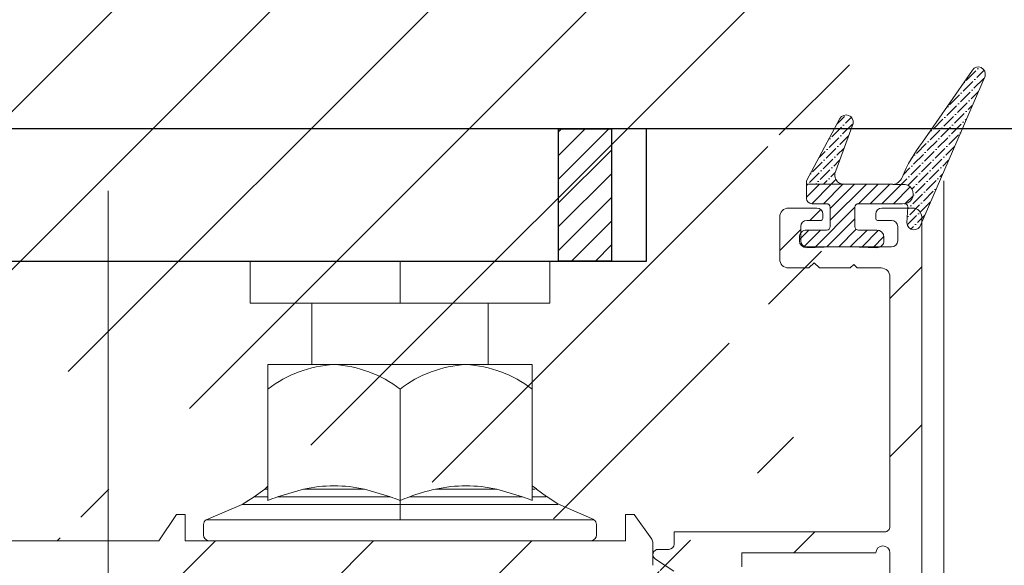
# Model space of a CAD drawing. Header units: millimetres. Extents: x 582 to 4940, y -30 to 2368.
# Tile 3 of 20: x 808 to 864, y 142 to 173. Entities that reach past the tile are written whole.
import ezdxf

# ---------------------------------------------------------------- set-up
doc = ezdxf.new("R2010")
doc.units = ezdxf.units.MM
doc.layers.get('0').update_dxf_attribs({"lineweight": 13})
for name, color, linetype, lineweight in [('CARTER LED', 8, 'Continuous', 13), ('DADO FLANGIATO M10', 33, 'Continuous', 9), ('PENSILINA MAXI', 8, 'Continuous', 9), ('PLASTICA L GRANDE MAXI', 234, 'Continuous', 9), ('Quote', 5, 'Continuous', 9), ('VITE M10X10', 183, 'Continuous', 9)]:
    doc.layers.add(name, color=color, linetype=linetype, lineweight=lineweight)
for name, color, linetype in [('DEFAULT', 7, 'Continuous'), ('PLASTICA REGISTRO TRIANGOLARE MAXI', 87, 'Continuous'), ('VETRO', 140, 'Continuous')]:
    doc.layers.add(name, color=color, linetype=linetype)
doc.styles.get("Standard").update_dxf_attribs({"font": 'TAHOMA.TTF'})
doc.dimstyles.new('Annotativa millimetri', dxfattribs={"dimscale": 0, "dimtxt": 5, "dimasz": 2.5, "dimexe": 1.25, "dimexo": 0.625, "dimtad": 1, "dimtoh": 1, "dimdec": 1, "dimtxsty": 'Standard', "dimcen": 2.5, "dimclrd": 256, "dimclre": 256, "dimclrt": 7, "dimadec": 0, "dimazin": 0, "dimtfac": 1, "dimtdec": 1, "dimtmove": 0, "dimatfit": 3, "dimfxl": 1, "dimarcsym": 0})

# ---------------------------------------------------------------- blocks, each defined once
blk = doc.blocks.new('*D51')
at = {"layer": 'Defpoints', "color": 0}
for p in [(742.1237503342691, 145.6842831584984), (859.2441126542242, 133.5169795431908), (742.1237503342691, 96.93030007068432)]:
    blk.add_point(p, dxfattribs=at)
at = {"layer": 'Quote', "lineweight": -2}
for p, q in [((742.1237503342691, 145.0592831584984), (742.1237503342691, 95.68030007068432)), ((859.2441126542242, 132.8919795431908), (859.2441126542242, 95.68030007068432)), ((744.6237503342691, 96.93030007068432), (775.5509952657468, 96.93030007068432)), ((856.7441126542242, 96.93030007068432), (792.5809952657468, 96.93030007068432))]:
    blk.add_line(p, q, dxfattribs=at)
at = {"layer": 'Quote'}
for points in [[(744.6237503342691, 97.346966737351), (744.6237503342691, 96.51363340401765), (742.1237503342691, 96.93030007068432)], [(856.7441126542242, 96.51363340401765), (856.7441126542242, 97.346966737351), (859.2441126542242, 96.93030007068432)]]:
    blk.add_solid(points, dxfattribs=at)
at = {"layer": 'Quote', "color": 7, "insert": (784.0659952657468, 96.93030007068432), "char_height": 5, "attachment_point": 5}
blk.add_mtext('117,1', dxfattribs=at)

msp = doc.modelspace()

# ---------------------------------------------------------------- hatches: boundary and pattern name
h = msp.add_hatch()
h.set_pattern_fill('ANSI31', color=256, scale=2, style=0)
h.set_pattern_definition([(45, (400.1962462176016, -536.1423307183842), (-4.490128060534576, 4.490128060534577), [])])
edge = h.paths.add_edge_path()
edge.add_line((720.1242668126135, 176.6809347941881), (711.1239499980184, 176.6809347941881))
edge.add_line((720.1242668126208, 162.1809347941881), (711.1239499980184, 162.1809347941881))
edge.add_arc((857.9117621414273, 202.792846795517), 1.000000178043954, 1.000009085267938, 84.37739479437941)
edge.add_arc((857.3171608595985, 197.4801388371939), 0.3500001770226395, 2.896545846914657e-05, 89.99997103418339)
edge.add_line((852.5171610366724, 197.8301390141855), (857.3171610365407, 197.8301390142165))
edge.add_arc((852.517161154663, 197.480138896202), 0.350000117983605, 90.00001931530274, 179.9999807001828)
edge.add_arc((858.5281367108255, 196.1301258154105), 0.5000000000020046, 269.9999677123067, 360.9999999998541)
edge.add_line((856.7677020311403, 195.630126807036), (858.5281364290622, 195.6301258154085))
edge.add_arc((856.7677022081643, 195.9801254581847), 0.3499986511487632, 180.0000289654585, 269.9999710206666)
edge.add_line((856.417703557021, 196.2301237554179), (856.4177035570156, 195.9801252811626))
edge.add_arc((856.5177036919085, 196.2301236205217), 0.1000001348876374, 90.00007723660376, 179.9999227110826)
edge.add_line((857.3171610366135, 196.3301237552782), (856.517703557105, 196.3301237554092))
edge.add_arc((857.3171608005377, 196.680123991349), 0.3500002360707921, 270.0000386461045, 359.9999613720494)
edge.add_arc((852.5171611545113, 196.680123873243), 0.3500001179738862, 180.0000192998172, 269.9999806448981)
edge.add_line((853.3166185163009, 196.3301237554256), (852.5171610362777, 196.3301237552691))
edge.add_arc((853.3166184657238, 196.2301237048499), 0.1000000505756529, 2.896545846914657e-05, 89.99997102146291)
edge.add_line((853.4166185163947, 195.980125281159), (853.4166185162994, 196.2301237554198))
edge.add_arc((853.0666197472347, 195.9801255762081), 0.3499987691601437, 269.9998704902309, 359.9999517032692)
edge.add_line((849.5645052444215, 141.6549319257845), (849.4824164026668, 141.6518774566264))
edge.add_line((850.5705702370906, 141.5543881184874), (849.5645052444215, 141.6549319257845))
edge.add_arc((850.5407375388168, 141.2558751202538), 0.3000000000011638, 0, 84.29294186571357)
edge.add_line((850.8407375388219, 132.9965353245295), (850.8407375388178, 141.2558751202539))
edge.add_arc((850.5407375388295, 132.9965353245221), 0.2999999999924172, 275.7070581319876, 360)
edge.add_line((849.5645052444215, 132.597478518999), (850.5705702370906, 132.698022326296))
edge.add_line((849.4824164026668, 132.6005329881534), (849.5645052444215, 132.597478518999))
edge.add_line((842.4236740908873, 144.7308493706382), (842.4236740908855, 143.2302222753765))
edge.add_line((842.9236740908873, 144.7308493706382), (842.4236740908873, 144.7308493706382))
edge.add_line((843.9190681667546, 143.3208294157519), (842.9236740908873, 144.7308493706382))
edge.add_line((843.9739848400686, 143.1478144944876), (843.9190681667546, 143.3208294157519))
edge.add_line((843.9739848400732, 141.8385125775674), (843.9739848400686, 143.1478144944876))
edge.add_arc((844.2739848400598, 141.8385125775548), 0.299999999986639, 180, 270.0000000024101)
edge.add_line((848.7956359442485, 141.5385125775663), (844.2739848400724, 141.5385125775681))
edge.add_line((848.8825719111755, 141.5461086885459), (848.7956359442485, 141.5385125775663))
edge.add_line((848.7720630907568, 132.717939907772), (848.8596451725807, 132.710344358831))
edge.add_line((844.2736767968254, 132.7136783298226), (848.7720630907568, 132.717939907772))
edge.add_arc((844.2739612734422, 132.4133938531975), 0.3002846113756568, 90.05427954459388, 179.9457204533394)
edge.add_line((843.9743002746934, 130.7826674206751), (843.973676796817, 132.4136783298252))
edge.add_arc((843.474300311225, 130.7824762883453), 0.5000000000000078, 280.6825730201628, 360.0219021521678)
edge.add_line((849.4824164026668, 141.6518774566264), (848.8825719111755, 141.5461086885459))
edge.add_line((848.8596451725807, 132.710344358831), (849.4824164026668, 132.6005329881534))
edge.add_line((859.0280605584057, 196.1388520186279), (858.9116100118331, 202.8102993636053))
edge.add_line((857.6671610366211, 197.480139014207), (857.6671610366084, 196.6801237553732))
edge.add_line((852.1671610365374, 196.6801237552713), (852.1671610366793, 197.4801390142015))
edge.add_arc((709.4738550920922, 213.1285244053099), 0.3499988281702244, 90.00005795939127, 179.9999420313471)
edge.add_line((709.7238532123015, 213.4785232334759), (709.4738547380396, 213.47852323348))
edge.add_arc((709.7238530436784, 213.3785230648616), 0.1000001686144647, 9.655572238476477e-05, 89.99990338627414)
edge.add_line((709.8238532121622, 212.5790657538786), (709.8238532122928, 213.378523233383))
edge.add_arc((710.1738536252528, 212.5790661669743), 0.3500004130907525, 180.0000676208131, 269.9999323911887)
edge.add_line((710.9738684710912, 212.2290657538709), (710.1738532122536, 212.2290657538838))
edge.add_arc((710.973868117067, 212.579066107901), 0.3500003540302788, 270.0000579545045, 359.999942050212)
edge.add_line((711.3238684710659, 217.3790657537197), (711.3238684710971, 212.5790657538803))
edge.add_arc((710.9738682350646, 217.3790655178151), 0.3500002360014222, 3.86185141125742e-05, 89.99996136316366)
edge.add_line((710.1738532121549, 217.7290657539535), (710.9738684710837, 217.7290657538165))
edge.add_arc((710.1738532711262, 217.37906569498), 0.3500000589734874, 90.00000965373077, 179.9999903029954)
edge.add_line((709.8238532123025, 216.5796082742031), (709.8238532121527, 217.3790657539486))
edge.add_arc((709.7238531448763, 216.579608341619), 0.1000000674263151, 270.0000386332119, 359.9999613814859)
edge.add_line((709.4738547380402, 216.4796082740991), (709.723853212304, 216.4796082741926))
edge.add_arc((709.4738551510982, 216.829607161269), 0.3499988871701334, 180.0000676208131, 269.9999323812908)
edge.add_line((709.123856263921, 219.4301984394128), (709.1238562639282, 216.8296067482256))
edge.add_line((766.9236740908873, 144.7308493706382), (766.9236740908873, 143.2308493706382))
edge.add_line((767.4236740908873, 144.7308493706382), (766.9236740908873, 144.7308493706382))
edge.add_line((768.4831289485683, 143.2300844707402), (767.4236740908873, 144.7308493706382))
edge.add_line((815.9236741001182, 143.2300643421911), (768.4831289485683, 143.2300844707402))
edge.add_line((816.9236740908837, 144.7308292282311), (815.9236741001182, 143.2300643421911))
edge.add_line((817.4236740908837, 144.7308292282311), (816.9236740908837, 144.7308292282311))
edge.add_line((817.423674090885, 143.2321568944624), (817.4236740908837, 144.7308292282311))
edge.add_line((720.1243176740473, 176.7751741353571), (720.1243685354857, 183.619413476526))
edge.add_arc((736.823882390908, 195.2265200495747), 0.2999999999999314, 0, 123.0878883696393)
edge.add_line((721.0325188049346, 185.2950817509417), (736.6601049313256, 195.4778702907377))
edge.add_arc((722.124369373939, 183.6194130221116), 2.000000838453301, 123.0879013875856, 179.9999869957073)
edge.add_arc((725.1243685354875, 157.1659846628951), 4.999999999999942, 180, 235.7552106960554)
edge.add_line((736.6557253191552, 143.267522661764), (722.3107197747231, 153.0327800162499))
edge.add_arc((736.824544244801, 143.5155149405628), 0.3000000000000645, 235.7552106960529, 360.0063376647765)
edge.add_line((737.1240226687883, 148.2308493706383), (737.1245442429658, 143.5155481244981))
edge.add_line((739.1240226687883, 148.2308493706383), (737.1240226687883, 148.2308493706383))
edge.add_line((739.1245204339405, 143.7307940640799), (739.1240226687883, 148.2308493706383))
edge.add_arc((739.6245204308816, 143.7308493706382), 0.5000000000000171, 180.0063376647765, 269.9999999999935)
edge.add_arc((739.623882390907, 195.1302915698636), 0.4999999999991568, 89.9999167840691, 180)
edge.add_line((739.123882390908, 190.6302896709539), (739.123882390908, 195.1302915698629))
edge.add_line((737.123882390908, 190.6302896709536), (739.123882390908, 190.6302896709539))
edge.add_line((737.123882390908, 195.2265200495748), (737.123882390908, 190.6302896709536))
edge.add_line((711.1239499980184, 155.9831147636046), (709.1238562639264, 153.6795049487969))
edge.add_line((709.1238562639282, 183.7037151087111), (711.1239499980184, 181.400105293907))
edge.add_line((709.1238562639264, 153.6795049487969), (709.1238562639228, 104.9301984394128))
edge.add_line((766.9236740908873, 143.2308493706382), (739.6245204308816, 143.2308493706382))
edge.add_line((709.1238562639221, 213.1285247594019), (709.1238562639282, 183.7037151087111))
edge.add_line((842.4236740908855, 143.2302222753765), (817.423674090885, 143.2321568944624))
edge.add_line((709.1238562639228, 104.9301984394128), (843.5669841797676, 130.2911416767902))
edge.add_line((858.0097377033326, 203.7880357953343), (709.123856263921, 219.4301984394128))
edge.add_line((739.6238831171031, 195.6302915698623), (853.0666189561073, 195.6301268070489))
edge.add_line((720.1243685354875, 157.165984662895), (720.1242668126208, 162.1809347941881))
edge.add_line((711.1239499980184, 162.1809347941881), (711.1239499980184, 155.9831147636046))
edge.add_line((711.1239499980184, 181.400105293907), (711.1239499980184, 176.6809347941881))
h = msp.add_hatch()
h.set_pattern_fill('ANSI36', color=256, scale=2.5, angle=90.00000000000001)
h.set_pattern_definition([(45.00000000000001, (949.0550676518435, 147.0485880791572), (0.6076698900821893, 0.1657281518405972), [0.7812500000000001, -0.15625, 0, -0.15625])])
h.paths.add_polyline_path([(862.1342153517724, 169.9651023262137, -0.8450979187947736), (862.8420026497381, 169.614951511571), (859.1978802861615, 161.1935671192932, -0.8796183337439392), (858.4089275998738, 161.2780567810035), (858.465714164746, 162.1975223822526, 0.3611357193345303), (858.2735493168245, 162.3660217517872), (858.2675652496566, 162.3660259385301, 1.000620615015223), (858.1589567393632, 163.4657475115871), (857.6102968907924, 163.4659667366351, 0.2893536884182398), (858.13242457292, 163.8574302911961, -0.07443673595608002), (859.2960582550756, 165.8566115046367)])
h.paths.add_polyline_path([(854.6060317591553, 167.1970675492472, -0.857729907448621), (855.350925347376, 166.9280906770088), (854.3649386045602, 164.2259127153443, 0.5447479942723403), (854.8248044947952, 163.4670797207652), (852.7060108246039, 163.4679263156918), (852.7060112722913, 163.6679261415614)])
h = msp.add_hatch()
h.set_pattern_fill('ANSI31', color=256, scale=3.75, angle=90.00000000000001)
h.set_pattern_definition([(45.00000000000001, (949.0550676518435, 147.0485880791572), (0.3314563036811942, -0.3314563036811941), [])])
h.paths.add_polyline_path([(854.8248044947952, 163.4670797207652), (857.6102968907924, 163.4659667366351), (858.1589567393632, 163.4657475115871, -1.000620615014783), (858.2675652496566, 162.3660259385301), (855.6582886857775, 162.3678515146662, 0.4221611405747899), (855.4528776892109, 162.1679247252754), (855.4528776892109, 161.0679245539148, 0.4142135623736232), (855.6528776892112, 160.8679245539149), (856.701001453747, 160.8679245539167, -0.4142135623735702), (857.1010014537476, 160.4679245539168), (857.1010014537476, 160.2679245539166, -0.4142135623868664), (856.7010014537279, 159.8679245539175, 0.02500229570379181), (852.7013687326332, 159.867924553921, -0.4142135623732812), (852.3013687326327, 160.2679245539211), (852.3013687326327, 160.4679245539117, -0.4142135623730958), (852.7013687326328, 160.8679245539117), (853.8491441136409, 160.8679245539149, 0.4142135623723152), (854.0491441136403, 161.0679245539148), (854.0491441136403, 162.167924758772, 0.4135819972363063), (853.8495754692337, 162.3679242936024), (853.0060104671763, 162.3679252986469, -0.4142132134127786), (852.7060108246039, 162.6679252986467), (852.7060108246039, 163.4679263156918)])
h = msp.add_hatch()
h.set_pattern_fill('ANSI31', color=256, scale=2, style=0)
h.set_pattern_definition([(45, (0, 0), (-4.490128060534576, 4.490128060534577), [])])
edge = h.paths.add_edge_path()
edge.add_line((855.3886248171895, 158.9179245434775), (855.1886248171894, 158.7179245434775))
edge.add_line((855.1886248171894, 158.7179245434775), (853.4386248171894, 158.7179245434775))
edge.add_line((853.4386248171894, 158.7179245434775), (853.1386248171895, 159.0179245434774))
edge.add_line((853.1386248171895, 159.0179245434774), (852.8386248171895, 158.7179245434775))
edge.add_line((852.8386248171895, 158.7179245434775), (851.6831369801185, 158.7179245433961))
edge.add_arc((851.6831372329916, 159.21792479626), 0.5000002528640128, 180.00002897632, 269.9999710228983, ccw=False)
edge.add_line((851.1831369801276, 159.2179245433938), (851.1831369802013, 161.6179377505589))
edge.add_arc((851.6831369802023, 161.6179377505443), 0.5000000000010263, 89.9999641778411, 179.9999999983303, ccw=False)
edge.add_line((851.6831372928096, 162.1179377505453), (853.2825959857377, 162.1179367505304))
edge.add_arc((853.282595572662, 161.7679378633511), 0.3499988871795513, 6.762055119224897e-05, 89.99993237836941, ccw=False)
edge.add_line((853.6325944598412, 161.7679382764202), (853.6325944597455, 161.5179398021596))
edge.add_arc((853.5325943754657, 161.517939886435), 0.1000000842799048, 270.0000482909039, 359.999951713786, ccw=False)
edge.add_line((853.5325944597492, 161.4179398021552), (852.7331369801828, 161.41793980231))
edge.add_arc((852.7331370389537, 161.0679397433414), 0.3500000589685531, 90.00000962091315, 179.9999903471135)
edge.add_line((852.3831369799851, 161.0679398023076), (852.3831369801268, 160.2679245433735))
edge.add_arc((852.7331370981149, 160.2679246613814), 0.3500001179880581, 180.0000193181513, 269.9999806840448)
edge.add_line((852.7331369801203, 159.9179245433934), (857.5331369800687, 159.9179245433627))
edge.add_arc((857.5331366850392, 160.2679248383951), 0.3500002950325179, 270.0000482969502, 359.999951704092)
edge.add_line((857.8831369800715, 160.2679245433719), (857.8831369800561, 161.0679398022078))
edge.add_arc((857.5331367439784, 161.0679395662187), 0.3500002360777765, 3.863191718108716e-05, 89.99996135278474)
edge.add_line((857.5331369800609, 161.4179398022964), (856.7336795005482, 161.4179398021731))
edge.add_arc((856.7336796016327, 161.5179399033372), 0.1000001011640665, 180.0000579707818, 269.9999420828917, ccw=False)
edge.add_line((856.6336795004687, 161.5179398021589), (856.6336795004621, 161.7679382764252))
edge.add_arc((856.9836782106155, 161.7679380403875), 0.3499987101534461, 90.00003863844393, 179.9999613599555, ccw=False)
edge.add_line((856.9836779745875, 162.1179367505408), (858.744112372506, 162.1179377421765))
edge.add_arc((858.7441126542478, 161.6179377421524), 0.5000000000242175, 2.375202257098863e-09, 90.00003228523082, ccw=False)
edge.add_line((859.244112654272, 161.6179377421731), (859.2441126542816, 132.8966154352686))
edge.add_arc((856.2441120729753, 132.8966158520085), 3.000000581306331, 288.72605197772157, 359.99999204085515, ccw=False)
edge.add_line((857.2072432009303, 130.0554221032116), (808.6606403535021, 113.5987045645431))
edge.add_arc((808.5001185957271, 114.0722367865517), 0.4999999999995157, 198.7260440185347, 288.7260440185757, ccw=False)
edge.add_line((808.0265863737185, 113.9117150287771), (807.8018559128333, 114.5746601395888))
edge.add_arc((807.5177365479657, 114.4783470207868), 0.3000000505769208, 18.72605367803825, 108.726034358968)
edge.add_line((807.4214235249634, 114.7624664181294), (806.0955333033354, 114.3130054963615))
edge.add_arc((805.9992202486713, 114.5971248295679), 0.3000000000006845, 198.7260440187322, 288.7260440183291, ccw=False)
edge.add_line((805.7151009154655, 114.5008117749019), (805.0088051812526, 116.5843535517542))
edge.add_line((805.0088051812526, 116.5843535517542), (803.7109829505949, 117.7886998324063))
edge.add_arc((803.9150478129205, 118.0086032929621), 0.3000000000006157, 108.72604401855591, 227.1394594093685, ccw=False)
edge.add_line((803.8187347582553, 118.2927226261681), (804.3667181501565, 118.4784824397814))
edge.add_line((804.3667181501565, 118.4784824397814), (803.670963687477, 120.5309279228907))
edge.add_arc((803.3868443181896, 120.4346148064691), 0.3000000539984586, 18.72605297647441, 100.6825640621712)
edge.add_line((803.3312340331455, 120.7294156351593), (791.1721880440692, 118.4357701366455))
edge.add_line((791.1721880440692, 118.4357701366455), (790.5882101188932, 118.8344802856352))
edge.add_line((790.5882101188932, 118.8344802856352), (790.1895188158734, 118.2504023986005))
edge.add_line((790.1895188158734, 118.2504023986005), (785.2967340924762, 117.3274423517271))
edge.add_arc((785.389417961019, 116.836107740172), 0.5000000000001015, 100.6825730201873, 198.7259292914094)
edge.add_line((784.9158854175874, 116.6755869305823), (786.3724937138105, 112.3786556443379))
edge.add_line((786.3724937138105, 112.3786556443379), (786.920477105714, 112.5644154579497))
edge.add_arc((787.016790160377, 112.2802961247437), 0.2999999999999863, -9.68737137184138, 108.72604401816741, ccw=False)
edge.add_line((787.3125123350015, 112.2298144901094), (787.0145807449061, 110.4845267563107))
edge.add_line((787.0145807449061, 110.4845267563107), (787.7208764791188, 108.4009849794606))
edge.add_arc((787.4367570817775, 108.3046719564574), 0.300000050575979, -71.27394632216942, 18.726034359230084, ccw=False)
edge.add_line((787.5330702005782, 108.0205525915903), (786.2071799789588, 107.5710916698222))
edge.add_arc((786.303493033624, 107.2869723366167), 0.3000000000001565, 108.7260440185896, 198.7260440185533)
edge.add_line((786.0193737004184, 107.1906592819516), (786.2441041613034, 106.5277141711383))
edge.add_arc((785.7705719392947, 106.367192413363), 0.499999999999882, -71.27395598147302, 18.726044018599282, ccw=False)
edge.add_line((785.9310936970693, 105.893660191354), (712.491544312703, 80.99853160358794))
edge.add_arc((712.3952313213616, 81.28265106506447), 0.3000001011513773, 198.7260633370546, 288.7260246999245, ccw=False)
edge.add_line((712.1111119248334, 81.18633788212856), (711.7258597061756, 82.3228152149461))
edge.add_arc((712.009979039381, 82.41912826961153), 0.3000000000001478, 108.72604401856, 198.7260440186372, ccw=False)
edge.add_line((711.913665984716, 82.7032476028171), (784.1220309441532, 107.1810194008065))
edge.add_arc((784.0257178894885, 107.4651387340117), 0.2999999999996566, 288.7260440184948, 378.7260440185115)
edge.add_line((784.3098372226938, 107.5614517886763), (784.0208980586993, 108.413809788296))
edge.add_arc((784.3050173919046, 108.5101228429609), 0.2999999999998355, 108.72604401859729, 198.7260440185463, ccw=False)
edge.add_line((784.2087043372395, 108.7942421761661), (785.250475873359, 109.1473902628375))
edge.add_arc((785.1541628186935, 109.4315095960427), 0.3000000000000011, 288.7260440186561, 378.7260440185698)
edge.add_line((785.438282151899, 109.5278226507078), (782.6567676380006, 117.733169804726))
edge.add_arc((783.4144191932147, 117.9900046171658), 0.7999999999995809, 100.68257302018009, 198.7260440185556, ccw=False)
edge.add_line((783.2661250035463, 118.7761399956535), (804.107209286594, 122.7075388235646))
edge.add_arc((804.2555033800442, 121.9214032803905), 0.8000001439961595, 18.726052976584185, 100.68256406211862, ccw=False)
edge.add_line((805.0131550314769, 122.1782382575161), (806.8419385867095, 116.7834061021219))
edge.add_arc((807.1260579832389, 116.8797192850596), 0.3000001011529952, 198.7260633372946, 288.7260246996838)
edge.add_line((807.2223709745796, 116.5955998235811), (808.2641416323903, 116.9487476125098))
edge.add_arc((808.3604546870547, 116.664628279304), 0.3000000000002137, 18.726044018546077, 108.72604401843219, ccw=False)
edge.add_line((808.6445740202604, 116.760941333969), (808.9335131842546, 115.9085833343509))
edge.add_arc((809.2176325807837, 116.0048965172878), 0.3000001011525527, 198.7260633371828, 288.7260246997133)
edge.add_line((809.3139455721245, 115.7207770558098), (851.2389743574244, 129.9328602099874))
edge.add_arc((851.1426613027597, 130.2169795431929), 0.2999999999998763, 288.7260440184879, 449.9999999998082)
edge.add_line((851.1426613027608, 130.5169795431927), (845.1899191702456, 130.5169795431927))
edge.add_line((845.1899191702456, 130.5169795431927), (845.189861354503, 131.4169795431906))
edge.add_arc((844.8898613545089, 131.4169795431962), 0.29999999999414, 359.9999999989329, 450.0000000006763)
edge.add_line((844.8898613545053, 131.7169795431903), (844.189919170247, 131.7169795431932))
edge.add_line((844.189919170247, 131.7169795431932), (844.1899191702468, 132.1109135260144))
edge.add_line((844.1899191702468, 132.1109135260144), (845.1740208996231, 132.7557737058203))
edge.add_arc((845.3384473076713, 132.5048475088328), 0.2999999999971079, 44.99999999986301, 123.23594224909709, ccw=False)
edge.add_arc((845.7627113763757, 132.9291116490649), 0.3000000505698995, 225.0000096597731, 314.9999903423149)
edge.add_arc((846.1869754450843, 132.5048473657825), 0.3000001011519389, 45.00001931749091, 134.9999806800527, ccw=False)
edge.add_arc((846.6112395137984, 132.9291115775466), 0.3000000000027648, 225.0000000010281, 315.0000000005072)
edge.add_arc((847.0355035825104, 132.5048473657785), 0.3000001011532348, 45.00001931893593, 134.9999806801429, ccw=False)
edge.add_arc((847.4597676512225, 132.9291117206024), 0.3000001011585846, 225.000019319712, 314.9999806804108)
edge.add_arc((847.8840317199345, 132.5048475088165), 0.3000000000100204, 45.00000000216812, 134.9999999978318, ccw=False)
edge.add_arc((848.3082957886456, 132.9291116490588), 0.3000000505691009, 225.0000096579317, 314.9999903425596)
edge.add_line((848.5204278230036, 132.7169795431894), (848.7325598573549, 132.8048475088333))
edge.add_arc((848.7325598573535, 132.5048475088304), 0.3000000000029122, 6.517097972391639e-10, 89.99999999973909, ccw=False)
edge.add_line((849.0325598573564, 132.5048475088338), (849.0325598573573, 131.7169795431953))
edge.add_line((849.0325598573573, 131.7169795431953), (856.9441126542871, 131.7169795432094))
edge.add_arc((856.9441126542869, 132.2169795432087), 0.4999999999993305, 270.0000000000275, 360.0000000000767)
edge.add_line((857.4441126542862, 132.2169795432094), (857.4441126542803, 142.5420333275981))
edge.add_arc((857.0441126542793, 142.5420333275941), 0.4000000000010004, 5.8216554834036e-10, 179.9999999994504)
edge.add_line((856.6441126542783, 142.5420333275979), (849.032559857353, 142.5420333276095))
edge.add_line((849.032559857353, 142.5420333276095), (849.0325598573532, 141.7541653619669))
edge.add_arc((848.7325598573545, 141.7541653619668), 0.2999999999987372, -90.00000000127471, 1.5290879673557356e-11, ccw=False)
edge.add_line((848.7325598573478, 141.4541653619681), (848.5204278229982, 141.5420333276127))
edge.add_arc((848.3082957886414, 141.3299012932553), 0.3000000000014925, 45.00000000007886, 134.9999999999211)
edge.add_arc((847.88403171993, 141.7541655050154), 0.3000001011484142, 225.0000193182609, 314.99998068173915, ccw=False)
edge.add_arc((847.4597676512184, 141.3299012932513), 0.3000000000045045, 45.00000000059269, 134.9999999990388)
edge.add_arc((847.0355035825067, 141.7541654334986), 0.3000000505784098, 225.0000096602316, 314.99999034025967, ccw=False)
edge.add_arc((846.6112395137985, 141.3299012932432), 0.300000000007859, 45.00000000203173, 134.9999999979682)
edge.add_arc((846.1869754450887, 141.7541654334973), 0.3000000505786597, 225.000009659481, 314.99999034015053, ccw=False)
edge.add_arc((845.7627113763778, 141.3299012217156), 0.3000000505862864, 45.00000966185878, 134.9999903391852)
edge.add_arc((845.3384473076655, 141.7541653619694), 0.3000000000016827, 236.7640577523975, 314.99999999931, ccw=False)
edge.add_line((845.1740208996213, 141.5032391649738), (844.1242862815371, 142.1911071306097))
edge.add_arc((844.2887126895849, 142.4420333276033), 0.3000000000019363, 90.00000000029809, 236.7640577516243, ccw=False)
edge.add_line((844.2887126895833, 142.7420333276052), (844.8898613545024, 142.7420333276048))
edge.add_arc((844.8898613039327, 143.0420333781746), 0.3000000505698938, 270.000009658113, 359.9963096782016)
edge.add_line((845.1898613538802, 143.0420140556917), (845.1899307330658, 143.7420333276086))
edge.add_line((845.1899307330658, 143.7420333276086), (857.1441126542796, 143.74203332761))
edge.add_arc((857.1441126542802, 144.0420333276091), 0.2999999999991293, 269.9999999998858, 360.0000000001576)
edge.add_line((857.4441126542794, 144.0420333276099), (857.4441126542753, 158.2179245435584))
edge.add_arc((856.9441126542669, 158.2179245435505), 0.5000000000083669, 9.066552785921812e-10, 90.00000000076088)
edge.add_line((856.9441126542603, 158.7179245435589), (855.5886248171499, 158.7179245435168))
edge.add_line((855.5886248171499, 158.7179245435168), (855.3886248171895, 158.9179245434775))
at = {"layer": 'PLASTICA L GRANDE MAXI'}
h = msp.add_hatch(dxfattribs=at)
h.set_pattern_fill('ANSI31', color=256, style=0)
h.set_pattern_definition([(45, (985.4971928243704, 627.2435546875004), (-2.245064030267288, 2.245064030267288), [])])
edge = h.paths.add_edge_path()
edge.add_arc((795.0226078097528, 1549.894919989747), 1357.764526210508, 267.7671764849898, 271.9732304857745)
edge.add_line((841.7739181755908, 192.9355161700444), (849.823776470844, 192.9355161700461))
edge.add_line((849.823776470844, 192.9355161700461), (849.823776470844, 192.9355161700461))
edge.add_arc((849.8237764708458, 193.2355161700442), 0.2999999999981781, 269.9999999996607, 359.9999999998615)
edge.add_line((850.123776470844, 193.2355161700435), (850.123776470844, 193.2355161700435))
edge.add_line((850.123776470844, 193.2355161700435), (850.1237764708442, 195.6302157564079))
edge.add_line((850.1237764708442, 195.6302157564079), (740.1237503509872, 195.6302831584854))
edge.add_arc((740.123750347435, 194.6302831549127), 1.000000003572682, 89.99999979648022, 179.9999890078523)
edge.add_line((739.1237503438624, 194.6302833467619), (739.1237503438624, 193.2815534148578))
edge.add_line((739.1237503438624, 193.2815534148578), (739.1237503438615, 190.1297485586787))
edge.add_line((739.1237503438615, 190.1297485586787), (736.6237503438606, 190.1297485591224))
edge.add_line((736.6237503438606, 190.1297485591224), (736.6237503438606, 191.1297485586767))
edge.add_line((736.6237503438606, 191.1297485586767), (733.1237503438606, 190.1297485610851))
edge.add_line((733.1237503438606, 190.1297485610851), (733.1237503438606, 187.6297485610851))
edge.add_line((733.1237503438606, 187.6297485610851), (739.1237503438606, 187.6297485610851))
edge.add_line((739.1237503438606, 187.6297485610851), (739.1237503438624, 151.229817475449))
edge.add_line((739.1237503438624, 151.229817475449), (733.1237503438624, 151.229817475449))
edge.add_line((733.1237503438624, 151.229817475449), (733.1237503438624, 148.7298174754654))
edge.add_line((733.1237503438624, 148.7298174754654), (736.6237503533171, 147.7300449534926))
edge.add_line((736.6237503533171, 147.7300449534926), (736.6237503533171, 148.729817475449))
edge.add_line((736.6237503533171, 148.729817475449), (739.1237503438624, 148.7298174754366))
edge.add_line((739.1237503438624, 148.7298174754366), (739.1237503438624, 145.6842831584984))
edge.add_line((739.1237503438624, 145.6842831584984), (742.1237503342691, 145.6842831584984))
edge.add_line((742.1237503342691, 145.6842831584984), (742.1237503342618, 193.1612617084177))
at = {"layer": 'PLASTICA REGISTRO TRIANGOLARE MAXI'}
h = msp.add_hatch(dxfattribs=at)
h.set_pattern_fill('ANSI31', color=256, scale=0.3, style=0)
h.set_pattern_definition([(45, (0, 0), (-0.6735192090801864, 0.6735192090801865), [])])
h.paths.add_polyline_path([(841.6240018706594, 166.6138777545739), (841.6240018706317, 159.1138777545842), (838.6240018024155, 159.1138777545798), (838.6240018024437, 166.6138777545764)])

# ---------------------------------------------------------------- linework, layer by layer
for p, q in [((860.4987047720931, 80.69232660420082), (860.4987047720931, 163.6623512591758)), ((813.0550794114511, 80.69232660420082), (813.0550794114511, 163.0911797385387))]:
    msp.add_line(p, q)
at = {"color": 0, "elevation": -407.6626489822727}
for points in [[(852.7060108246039, 163.4679263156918), (852.7060108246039, 162.6679252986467), (852.7060108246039, 162.6679252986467, 0.4142133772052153), (853.0060106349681, 162.3679252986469), (853.8487132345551, 162.3679242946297, -0.4148449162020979), (854.0491441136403, 162.1679246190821), (854.0491441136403, 161.0679244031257, -0.4142129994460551), (853.8491443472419, 160.8679245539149), (852.7013687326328, 160.8679245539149), (852.7013687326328, 160.8679245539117, 0.4142137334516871), (852.3013687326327, 160.4679243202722), (852.3013687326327, 160.2679245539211, 0.414213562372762), (852.7013687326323, 159.867924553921, -0.02500229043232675), (856.701001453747, 159.8679245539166, 0.4142135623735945), (857.1010014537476, 160.2679245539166), (857.1010014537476, 160.2679245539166), (857.1010014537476, 160.4679245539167), (857.1010014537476, 160.4679245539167, 0.414213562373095), (856.7010014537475, 160.8679245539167), (856.7010014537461, 160.8679245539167), (855.6528779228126, 160.8679245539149, -0.4142139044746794), (855.4528776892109, 161.0679245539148), (855.4528776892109, 161.0679245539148), (855.4528776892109, 162.1679247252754), (855.4528776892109, 162.1679247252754, -0.4142134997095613), (855.6528776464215, 162.3679247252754), (858.1588696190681, 162.3661019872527, 1.104401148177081), (858.1589567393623, 163.4657475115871), (857.6102968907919, 163.4659667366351, 0.2893536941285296), (858.132424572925, 163.8574302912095, -0.07443673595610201), (859.2960582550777, 165.8566115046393), (862.1240219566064, 169.9503464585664, -0.8644770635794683), (862.8420026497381, 169.6149515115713), (859.1978802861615, 161.1935671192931, -0.879618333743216), (858.4089275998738, 161.278056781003), (858.4657141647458, 162.197522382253, 0.3686462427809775), (858.2682475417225, 162.3660933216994)], [(854.3649386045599, 164.2259127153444, 0.5447479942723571), (854.8248044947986, 163.4670797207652), (852.7060108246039, 163.4679263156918), (852.7060112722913, 163.6679261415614), (854.6060317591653, 167.197067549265, -0.8577299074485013), (855.3509253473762, 166.9280906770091), (854.3649386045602, 164.2259127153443)]]:
    msp.add_lwpolyline(points, format="xyb", dxfattribs=at)
at = {"layer": 'CARTER LED'}
for points in [[(845.1740208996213, 141.5032391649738), (844.1242862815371, 142.1911071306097, -0.7451330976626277), (844.2887126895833, 142.7420333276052), (844.8898613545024, 142.7420333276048, 0.4141946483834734), (845.1898613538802, 143.0420140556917), (845.1899307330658, 143.7420333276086), (857.1441126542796, 143.74203332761, 0.4142135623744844), (857.4441126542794, 144.0420333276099), (857.4441126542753, 158.2179245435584, 0.4142135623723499), (856.9441126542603, 158.7179245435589), (855.5886248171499, 158.7179245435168), (855.3886248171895, 158.9179245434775), (855.1886248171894, 158.7179245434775), (853.4386248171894, 158.7179245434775), (853.1386248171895, 159.0179245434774), (852.8386248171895, 158.7179245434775), (851.6831369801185, 158.7179245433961, -0.4142132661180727), (851.1831369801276, 159.2179245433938), (851.1831369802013, 161.6179377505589, -0.4142137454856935), (851.6831372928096, 162.1179377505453), (853.2825959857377, 162.1179367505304, -0.4142128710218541), (853.6325944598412, 161.7679382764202), (853.6325944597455, 161.5179398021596, -0.4142130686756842), (853.5325944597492, 161.4179398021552), (852.7331369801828, 161.41793980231, 0.4142134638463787), (852.3831369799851, 161.0679398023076), (852.3831369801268, 160.2679245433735, 0.4142133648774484), (852.7331369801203, 159.9179245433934), (857.5331369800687, 159.9179245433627, 0.4142130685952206), (857.8831369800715, 160.2679245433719), (857.8831369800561, 161.0679398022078, 0.4142131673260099), (857.5331369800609, 161.4179398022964), (856.7336795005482, 161.4179398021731, -0.414212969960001), (856.6336795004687, 161.5179398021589), (856.6336795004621, 161.7679382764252, -0.4142131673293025), (856.9836779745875, 162.1179367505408), (858.744112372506, 162.1179377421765, -0.4142137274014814), (859.244112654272, 161.6179377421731), (859.2441126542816, 132.8966154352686, -0.3214207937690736)], [(857.4441126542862, 132.2169795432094), (857.4441126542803, 142.5420333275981, 0.9999999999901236), (856.6441126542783, 142.5420333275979), (849.032559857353, 142.5420333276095), (849.0325598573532, 141.7541653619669, -0.4142135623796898)]]:
    msp.add_lwpolyline(points, format="xyb", dxfattribs=at)
at = {"layer": 'DADO FLANGIATO M10'}
for p, q in [((822.1242539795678, 151.8423398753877), (822.124253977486, 153.2308493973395)), ((825.8743477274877, 153.2308494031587), (822.1251733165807, 153.2308493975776)), ((833.3745352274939, 153.2308494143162), (825.8743477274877, 153.2308494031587)), ((837.1246289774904, 153.2308494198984), (833.3745352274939, 153.2308494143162)), ((837.1246289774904, 153.2308494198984), (837.1246289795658, 151.8423398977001)), ((822.1242539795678, 151.8423398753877), (822.1242539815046, 145.5133181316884)), ((829.6244414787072, 151.8423398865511), (829.6244414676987, 145.5133181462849)), ((837.1246289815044, 145.5133181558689), (837.1246289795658, 151.8423398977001)), ((821.3395230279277, 145.728428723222), (821.9434735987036, 146.1613814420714)), ((821.3404144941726, 145.7286018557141), (821.9477842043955, 146.1614087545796)), ((821.9435268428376, 146.1614354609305), (822.1189402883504, 146.3389273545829)), ((821.9478111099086, 146.161427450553), (822.1150929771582, 146.3390678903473)), ((824.1405177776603, 146.1606019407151), (822.6716678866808, 145.728719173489)), ((824.1405177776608, 146.160601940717), (827.6120415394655, 146.1612124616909)), ((829.079749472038, 145.7281065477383), (827.612041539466, 146.1612124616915)), ((831.6377716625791, 146.1613217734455), (835.1157106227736, 146.1607206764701)), ((836.5869742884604, 145.7259143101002), (835.1157106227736, 146.1607206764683)), ((837.1245458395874, 146.3525673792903), (837.3695067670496, 146.172742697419)), ((837.3740056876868, 146.1694405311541), (837.9465656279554, 145.7476144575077)), ((820.6607393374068, 145.2955761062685), (820.9995654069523, 145.5115303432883)), ((820.6630029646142, 145.2955493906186), (821.3394815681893, 145.7279375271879)), ((821.3399565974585, 145.7282757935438), (821.3400495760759, 145.7283420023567)), ((822.6700603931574, 145.7281264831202), (829.081509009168, 145.7274559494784)), ((829.6244414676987, 145.5133181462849), (829.6404382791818, 145.2957395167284)), ((830.1661099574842, 145.7266028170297), (836.5869742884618, 145.7259143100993)), ((837.9610379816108, 145.7369509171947), (838.6006158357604, 145.3132281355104)), ((818.6193258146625, 144.4293924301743), (820.6621661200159, 145.2950157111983)), ((820.6634737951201, 145.294645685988), (820.4053268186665, 145.1853764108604)), ((820.6621731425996, 145.2950169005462), (829.6404382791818, 145.2957395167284)), ((838.5867098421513, 145.2950169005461), (829.6084447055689, 145.2957395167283)), ((829.6404349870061, 145.295561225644), (829.6244411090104, 144.4293967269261)), ((838.6146595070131, 145.3039166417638), (840.6278439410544, 144.4301360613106)), ((829.6244411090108, 144.4293967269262), (818.619325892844, 144.4293922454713)), ((840.6268467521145, 144.4293921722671), (829.624441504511, 144.4293967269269)), ((818.4744215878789, 143.5613829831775), (818.4744254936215, 144.1477667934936)), ((840.774441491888, 143.5613830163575), (840.7744414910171, 144.1477668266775)), ((840.4703844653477, 143.2308494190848), (818.7784985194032, 143.2308493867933))]:
    msp.add_line(p, q, dxfattribs=at)
for centre, radius, start, end in [((826.2319323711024, 146.5066918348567, -407.6626489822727), 6.733658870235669, 93.04407055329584, 127.5910759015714), ((825.5168106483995, 146.5068202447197, -407.6626489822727), 6.733528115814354, 52.4085782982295, 86.95627557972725), ((833.7320724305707, 146.5068199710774, -407.6626489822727), 6.733528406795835, 93.0437253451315, 127.5914211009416), ((833.0169506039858, 146.5066918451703, -407.6626489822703), 6.733658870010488, 52.40892426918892, 86.9559296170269), ((821.9464099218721, 146.1511902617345, -407.6626490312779), 0.01051348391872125, 82.13271368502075, 105.3181479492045), ((822.0902911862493, 154.5609570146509, -407.6626489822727), 8.400772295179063, 269.0286371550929, 270.2316367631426), ((825.8776566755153, 138.3307263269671, -407.6626489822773), 8.02026207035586, 77.51112512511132, 102.5090478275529), ((833.8402459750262, 135.9968663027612, -407.6626489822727), 10.40033884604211, 102.226068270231, 110.6875028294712), ((833.3753909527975, 138.3488408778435, -407.6626489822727), 8.003385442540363, 77.44081774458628, 102.5393772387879), ((837.1585917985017, 154.5609570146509, -407.6626489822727), 8.400772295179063, 269.7683632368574, 270.9713628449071), ((821.9385766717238, 206.3551784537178, -407.6626490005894), 60.63033409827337, 269.4345542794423, 270.1754656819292), ((827.4870629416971, 132.6877838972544, -407.662648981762), 13.90158438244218, 110.27385229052, 112.6915276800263), ((824.2266699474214, 132.6229737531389, -407.6626489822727), 13.97486729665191, 67.27872948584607, 69.67175825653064), ((833.4707502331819, 136.5395053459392, -407.6626489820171), 9.763370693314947, 109.7838863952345, 113.2006887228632), ((833.3456847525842, 136.7425468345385, -407.6626489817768), 9.55022769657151, 66.6908898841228, 70.16004523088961), ((837.3103063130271, 206.3551784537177, -407.662648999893), 60.63033409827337, 269.8245343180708, 270.5654457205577), ((818.8121282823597, 144.152094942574, -407.6626489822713), 0.3377425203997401, 124.8105355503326, 180.7342616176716), ((840.436760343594, 144.1521059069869, -407.6626489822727), 0.3377255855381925, 359.2638466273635, 55.18903725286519), ((818.7922941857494, 143.5486909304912, -407.6626489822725), 0.3181407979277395, 177.7136096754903, 267.5146807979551), ((840.4565862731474, 143.5486789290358, -407.6626489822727), 0.3181288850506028, 272.4858675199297, 2.288645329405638)]:
    msp.add_arc(centre, radius, start, end, dxfattribs=at)
at = {"layer": 'DEFAULT', "color": 0, "ltscale": 10, "elevation": -407.6626489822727}
msp.add_lwpolyline([(857.6102968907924, 163.4659667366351), (854.8248044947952, 163.4670797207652)], dxfattribs=at)
at = {"layer": 'PENSILINA MAXI'}
for p, q in [((816.9236740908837, 144.7308292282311, -407.6626489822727), (815.9236741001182, 143.2300643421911, -407.6626489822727)), ((817.4236740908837, 144.7308292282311, -407.6626489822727), (816.9236740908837, 144.7308292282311, -407.6626489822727)), ((817.423674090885, 143.2321568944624, -407.6626489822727), (817.4236740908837, 144.7308292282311, -407.6626489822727)), ((842.9236740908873, 144.7308493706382, -407.6626489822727), (842.4236740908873, 144.7308493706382, -407.6626489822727)), ((842.4236740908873, 144.7308493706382, -407.6626489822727), (842.4236740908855, 143.2302222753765, -407.6626489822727)), ((843.9190681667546, 143.3208294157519, -407.6626489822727), (842.9236740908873, 144.7308493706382, -407.6626489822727)), ((815.9236741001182, 143.2300643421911, -407.6626489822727), (768.4831289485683, 143.2300844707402, -407.6626489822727)), ((842.4236740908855, 143.2302222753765, -407.6626489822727), (817.423674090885, 143.2321568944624, -407.6626489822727)), ((843.9739848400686, 143.1478144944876, -407.6626489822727), (843.9190681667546, 143.3208294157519, -407.6626489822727)), ((843.9739848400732, 141.8385125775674, -407.6626489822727), (843.9739848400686, 143.1478144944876, -407.6626489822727))]:
    msp.add_line(p, q, dxfattribs=at)
at = {"layer": 'PLASTICA REGISTRO TRIANGOLARE MAXI'}
msp.add_lwpolyline([(762.6225559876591, 159.1138777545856), (843.6240018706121, 159.1138777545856), (843.6240018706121, 166.6138777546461), (742.1237503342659, 166.6138777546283), (742.1237503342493, 159.1138777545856), (745.6225559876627, 159.1138777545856)], dxfattribs=at)
msp.add_lwpolyline([(841.6240018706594, 166.6138777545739), (841.6240018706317, 159.1138777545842), (838.6240018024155, 159.1138777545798), (838.6240018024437, 166.6138777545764)], close=True, dxfattribs=at)
at = {"layer": 'VETRO', "elevation": -407.6626489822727}
msp.add_lwpolyline([(915.7786073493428, 166.6138777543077), (743.1237503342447, 166.6138777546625), (742.1237503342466, 167.6138777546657), (742.1237503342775, 191.1338777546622), (743.1237503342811, 192.1338777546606), (915.7786073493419, 192.1338777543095)], dxfattribs=at)
at = {"layer": 'VITE M10X10'}
for p, q in [((821.1244419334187, 156.7138778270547), (821.1244419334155, 159.1138777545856)), ((829.6244419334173, 156.7138900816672), (829.6244419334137, 159.1138777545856)), ((838.1244419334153, 156.7138778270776), (838.1244419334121, 159.1138777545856)), ((829.6244419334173, 156.7138778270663), (821.1244419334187, 156.7138778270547)), ((824.6244148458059, 153.2308494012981), (824.6244419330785, 156.7138594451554)), ((838.1244419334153, 156.7138778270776), (829.6244419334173, 156.7138778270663)), ((834.6244148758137, 153.2308494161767), (834.6244419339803, 156.713908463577))]:
    msp.add_line(p, q, dxfattribs=at)

# ---------------------------------------------------------------- dimensions: what is measured, and where the dimension line sits
at = {"layer": 'Quote'}
dim = msp.add_linear_dim(base=(742.1237503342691, 96.93030007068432), p1=(859.2441126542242, 133.5169795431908), p2=(742.1237503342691, 145.6842831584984, -407.6626489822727), dimstyle='Annotativa millimetri', override={"dimscale": 1, "dimtad": 0, "dimlfac": 1, "dimtxsty": 'Standard', "dimsah": 1, "dimtolj": 0}, dxfattribs=at)
dim.commit()
dim.dimension.update_dxf_attribs({"geometry": '*D51', "text_midpoint": (784.0659952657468, 96.93030007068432), "dimtype": 160})

doc.saveas('drawing.dxf')
